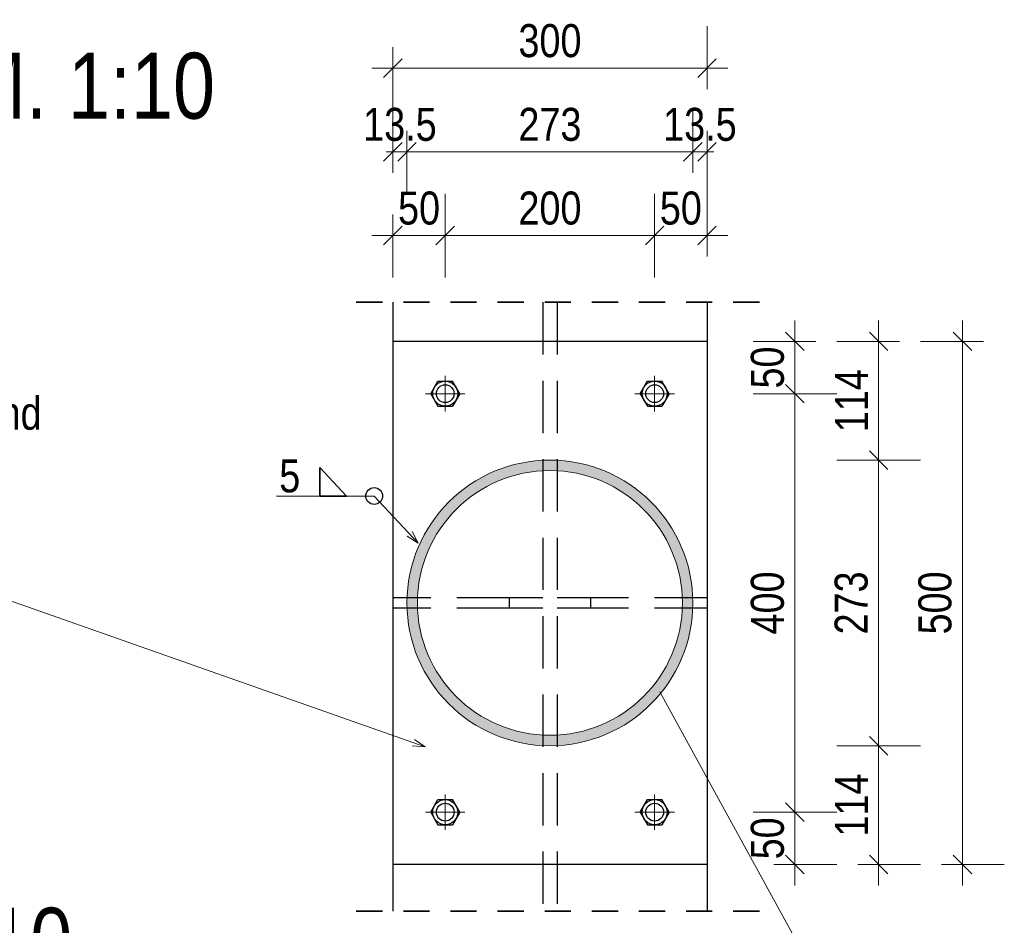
# Model space of a CAD drawing. Header units: millimetres. Extents: x -39 to 84, y 0 to 66.
# Tile 81 of 92: x 51.69 to 56.39, y 60.64 to 64.97. Entities that reach past the tile are written whole.
import ezdxf

# ---------------------------------------------------------------- set-up
doc = ezdxf.new("R2010")
doc.units = ezdxf.units.MM
for name, pattern in [('DASHDOT', [1, 0.5, -0.25, 0, -0.25]), ('HIDDEN', [0.375, 0.25, -0.125]), ('HIDDENX2', [0.75, 0.5, -0.25])]:
    doc.linetypes.add(name, pattern=pattern)
for name, color, linetype, lineweight in [('01_Neubau Raumschraffuren', 7, 'Continuous', 20), ('Achsen', 7, 'Continuous', 20), ('Geschnittene Kanten', 7, 'Continuous', 20), ('Schraffuren', 7, 'Continuous', 20)]:
    doc.layers.add(name, color=color, linetype=linetype, lineweight=lineweight)
doc.styles.add('Arial Narrow', font='ARIALN.TTF')
doc.dimstyles.new('Arch_Strakon_dimstyle', dxfattribs={"dimtxt": 15.75, "dimasz": 1, "dimexe": 1.25, "dimexo": 0.0625, "dimgap": 1, "dimtad": 0, "dimdec": 5, "dimzin": 12, "dimdsep": 46, "dimtxsty": 'Arial Narrow', "dimblk": 'Arrowhead_Tick', "dimsah": 1, "dimcen": 0, "dimse1": 1, "dimse2": 1, "dimclrd": 6, "dimclrt": 2, "dimazin": 0, "dimtfac": 1, "dimtdec": 4, "dimtmove": 0, "dimatfit": 3, "dimldrblk": 'NONE', "dimfxl": 1, "dimtvp": 1, "dimtolj": 1, "dimtzin": 0, "dimlwd": 13, "dimarcsym": 2})

# ---------------------------------------------------------------- blocks, each defined once
blk = doc.blocks.new('Arrowhead_Tick')
at = {"color": 0, "linetype": 'Continuous', "lineweight": -2}
for p, q in [((0, 20), (0, -10)), ((-1, 0), (0, 0)), ((10, 0), (0, 0))]:
    blk.add_line(p, q, dxfattribs=at)
at = {"color": 2, "linetype": 'Continuous', "lineweight": 35}
blk.add_line((4.42, 4.42), (-4.42, -4.42), dxfattribs=at)
blk = doc.blocks.new('*D264')
at = {"layer": 'Defpoints', "color": 0}
for p in [(54.7215, 61.1826), (55.3911, 61.1826), (54.9715, 60.9326)]:
    blk.add_point(p, dxfattribs=at)
at = {"layer": 'Schraffuren', "color": 6, "linetype": 'Continuous', "lineweight": 13}
blk.add_line((55.3911, 60.9426), (55.3911, 61.1726), dxfattribs=at)
at = {"layer": 'Schraffuren', "color": 6, "lineweight": 13, "xscale": 0.01, "yscale": 0.01, "zscale": 0.01}
for p, rotation in [((55.3911, 61.1826), 90), ((55.3911, 60.9326), 270)]:
    blk.add_blockref('Arrowhead_Tick', p, dxfattribs=dict(at, rotation=rotation))
at = {"layer": 'Schraffuren', "color": 2, "lineweight": 0, "insert": (55.2607, 61.0576), "char_height": 0.1575, "attachment_point": 5, "rotation": 90, "style": 'Arial Narrow'}
blk.add_mtext('\\A1;50', dxfattribs=at)
blk = doc.blocks.new('_None')
blk = doc.blocks.new('*D265')
at = {"layer": 'Defpoints', "color": 0}
for p in [(54.7215, 63.1826), (55.3911, 63.1826), (54.7215, 61.1826)]:
    blk.add_point(p, dxfattribs=at)
at = {"layer": 'Schraffuren', "color": 6, "linetype": 'Continuous', "lineweight": 13}
blk.add_line((55.3911, 61.1926), (55.3911, 63.1726), dxfattribs=at)
at = {"layer": 'Schraffuren', "color": 6, "lineweight": 13, "xscale": 0.01, "yscale": 0.01, "zscale": 0.01}
for p, rotation in [((55.3911, 63.1826), 90), ((55.3911, 61.1826), 270)]:
    blk.add_blockref('Arrowhead_Tick', p, dxfattribs=dict(at, rotation=rotation))
at = {"layer": 'Schraffuren', "color": 2, "lineweight": 0, "insert": (55.2607, 62.1826), "char_height": 0.1575, "attachment_point": 5, "rotation": 90, "style": 'Arial Narrow'}
blk.add_mtext('\\A1;400', dxfattribs=at)
blk = doc.blocks.new('*D266')
at = {"layer": 'Defpoints', "color": 0}
for p in [(54.9715, 63.4326), (55.3911, 63.4326), (54.7215, 63.1826)]:
    blk.add_point(p, dxfattribs=at)
at = {"layer": 'Schraffuren', "color": 6, "linetype": 'Continuous', "lineweight": 13}
blk.add_line((55.3911, 63.1926), (55.3911, 63.4226), dxfattribs=at)
at = {"layer": 'Schraffuren', "color": 6, "lineweight": 13, "xscale": 0.01, "yscale": 0.01, "zscale": 0.01}
for p, rotation in [((55.3911, 63.4326), 90), ((55.3911, 63.1826), 270)]:
    blk.add_blockref('Arrowhead_Tick', p, dxfattribs=dict(at, rotation=rotation))
at = {"layer": 'Schraffuren', "color": 2, "lineweight": 0, "insert": (55.2607, 63.3076), "char_height": 0.1575, "attachment_point": 5, "rotation": 90, "style": 'Arial Narrow'}
blk.add_mtext('\\A1;50', dxfattribs=at)
blk = doc.blocks.new('*D267')
at = {"layer": 'Defpoints', "color": 0}
for p in [(54.2213, 61.5001), (55.7911, 61.5001), (54.9715, 60.9326)]:
    blk.add_point(p, dxfattribs=at)
at = {"layer": 'Schraffuren', "color": 6, "linetype": 'Continuous', "lineweight": 13}
blk.add_line((55.7911, 60.9426), (55.7911, 61.4901), dxfattribs=at)
at = {"layer": 'Schraffuren', "color": 6, "lineweight": 13, "xscale": 0.01, "yscale": 0.01, "zscale": 0.01}
for p, rotation in [((55.7911, 61.5001), 90), ((55.7911, 60.9326), 270)]:
    blk.add_blockref('Arrowhead_Tick', p, dxfattribs=dict(at, rotation=rotation))
at = {"layer": 'Schraffuren', "color": 2, "lineweight": 0, "insert": (55.662, 61.2164), "char_height": 0.1575, "attachment_point": 5, "rotation": 90, "style": 'Arial Narrow'}
blk.add_mtext('\\A1;114', dxfattribs=at)
blk = doc.blocks.new('*D268')
at = {"layer": 'Defpoints', "color": 0}
for p in [(54.2213, 62.8651), (55.7911, 62.8651), (54.2213, 61.5001)]:
    blk.add_point(p, dxfattribs=at)
at = {"layer": 'Schraffuren', "color": 6, "linetype": 'Continuous', "lineweight": 13}
blk.add_line((55.7911, 61.5101), (55.7911, 62.8551), dxfattribs=at)
at = {"layer": 'Schraffuren', "color": 6, "lineweight": 13, "xscale": 0.01, "yscale": 0.01, "zscale": 0.01}
for p, rotation in [((55.7911, 62.8651), 90), ((55.7911, 61.5001), 270)]:
    blk.add_blockref('Arrowhead_Tick', p, dxfattribs=dict(at, rotation=rotation))
at = {"layer": 'Schraffuren', "color": 2, "lineweight": 0, "insert": (55.6607, 62.1826), "char_height": 0.1575, "attachment_point": 5, "rotation": 90, "style": 'Arial Narrow'}
blk.add_mtext('\\A1;273', dxfattribs=at)
blk = doc.blocks.new('*D269')
at = {"layer": 'Defpoints', "color": 0}
for p in [(54.9715, 63.4326), (55.7911, 63.4326), (54.2213, 62.8651)]:
    blk.add_point(p, dxfattribs=at)
at = {"layer": 'Schraffuren', "color": 6, "linetype": 'Continuous', "lineweight": 13}
blk.add_line((55.7911, 62.8751), (55.7911, 63.4226), dxfattribs=at)
at = {"layer": 'Schraffuren', "color": 6, "lineweight": 13, "xscale": 0.01, "yscale": 0.01, "zscale": 0.01}
for p, rotation in [((55.7911, 63.4326), 90), ((55.7911, 62.8651), 270)]:
    blk.add_blockref('Arrowhead_Tick', p, dxfattribs=dict(at, rotation=rotation))
at = {"layer": 'Schraffuren', "color": 2, "lineweight": 0, "insert": (55.662, 63.1489), "char_height": 0.1575, "attachment_point": 5, "rotation": 90, "style": 'Arial Narrow'}
blk.add_mtext('\\A1;114', dxfattribs=at)
blk = doc.blocks.new('*D270')
at = {"layer": 'Defpoints', "color": 0}
for p in [(54.9715, 63.4326), (56.1911, 63.4326), (54.9715, 60.9326)]:
    blk.add_point(p, dxfattribs=at)
at = {"layer": 'Schraffuren', "color": 6, "linetype": 'Continuous', "lineweight": 13}
blk.add_line((56.1911, 60.9426), (56.1911, 63.4226), dxfattribs=at)
at = {"layer": 'Schraffuren', "color": 6, "lineweight": 13, "xscale": 0.01, "yscale": 0.01, "zscale": 0.01}
for p, rotation in [((56.1911, 63.4326), 90), ((56.1911, 60.9326), 270)]:
    blk.add_blockref('Arrowhead_Tick', p, dxfattribs=dict(at, rotation=rotation))
at = {"layer": 'Schraffuren', "color": 2, "lineweight": 0, "insert": (56.0607, 62.1826), "char_height": 0.1575, "attachment_point": 5, "rotation": 90, "style": 'Arial Narrow'}
blk.add_mtext('\\A1;500', dxfattribs=at)
blk = doc.blocks.new('*D271')
at = {"layer": 'Defpoints', "color": 0}
for p in [(53.7215, 63.9382), (53.4715, 63.4326), (53.7215, 63.1826)]:
    blk.add_point(p, dxfattribs=at)
at = {"layer": 'Schraffuren', "color": 6, "linetype": 'Continuous', "lineweight": 13}
blk.add_line((53.4815, 63.9382), (53.7115, 63.9382), dxfattribs=at)
at = {"layer": 'Schraffuren', "color": 6, "lineweight": 13, "xscale": 0.01, "yscale": 0.01, "zscale": 0.01}
for p, rotation in [((53.7215, 63.9382), 1.628443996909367e-12), ((53.4715, 63.9382), 180.0000000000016)]:
    blk.add_blockref('Arrowhead_Tick', p, dxfattribs=dict(at, rotation=rotation))
at = {"layer": 'Schraffuren', "color": 2, "lineweight": 0, "insert": (53.5965, 64.0686), "char_height": 0.1575, "attachment_point": 5, "style": 'Arial Narrow'}
blk.add_mtext('\\A1;50', dxfattribs=at)
blk = doc.blocks.new('*D272')
at = {"layer": 'Defpoints', "color": 0}
for p in [(54.7215, 63.9382), (53.7215, 63.1826), (54.7215, 63.1826)]:
    blk.add_point(p, dxfattribs=at)
at = {"layer": 'Schraffuren', "color": 6, "linetype": 'Continuous', "lineweight": 13}
blk.add_line((53.7315, 63.9382), (54.7115, 63.9382), dxfattribs=at)
at = {"layer": 'Schraffuren', "color": 6, "lineweight": 13, "xscale": 0.01, "yscale": 0.01, "zscale": 0.01}
for p, rotation in [((54.7215, 63.9382), 359.9999999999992), ((53.7215, 63.9382), 179.9999999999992)]:
    blk.add_blockref('Arrowhead_Tick', p, dxfattribs=dict(at, rotation=rotation))
at = {"layer": 'Schraffuren', "color": 2, "lineweight": 0, "insert": (54.2215, 64.0686), "char_height": 0.1575, "attachment_point": 5, "style": 'Arial Narrow'}
blk.add_mtext('\\A1;200', dxfattribs=at)
blk = doc.blocks.new('*D273')
at = {"layer": 'Defpoints', "color": 0}
for p in [(54.9715, 63.9382), (54.9715, 63.4326), (54.7215, 63.1826)]:
    blk.add_point(p, dxfattribs=at)
at = {"layer": 'Schraffuren', "color": 6, "linetype": 'Continuous', "lineweight": 13}
blk.add_line((54.7315, 63.9382), (54.9615, 63.9382), dxfattribs=at)
at = {"layer": 'Schraffuren', "color": 6, "lineweight": 13, "xscale": 0.01, "yscale": 0.01, "zscale": 0.01}
for p, rotation in [((54.9715, 63.9382), 1.628443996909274e-12), ((54.7215, 63.9382), 180.0000000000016)]:
    blk.add_blockref('Arrowhead_Tick', p, dxfattribs=dict(at, rotation=rotation))
at = {"layer": 'Schraffuren', "color": 2, "lineweight": 0, "insert": (54.8465, 64.0686), "char_height": 0.1575, "attachment_point": 5, "style": 'Arial Narrow'}
blk.add_mtext('\\A1;50', dxfattribs=at)
blk = doc.blocks.new('*D274')
at = {"layer": 'Defpoints', "color": 0}
for p in [(53.5388, 64.3382), (53.4715, 63.4326), (53.5388, 62.1826)]:
    blk.add_point(p, dxfattribs=at)
at = {"layer": 'Schraffuren', "color": 6, "linetype": 'Continuous', "lineweight": 13}
for p, q in [((53.4615, 64.3382), (53.4515, 64.3382)), ((53.4715, 64.3382), (53.5388, 64.3382)), ((53.5488, 64.3382), (53.5588, 64.3382))]:
    blk.add_line(p, q, dxfattribs=at)
at = {"layer": 'Schraffuren', "color": 6, "lineweight": 13, "xscale": 0.01, "yscale": 0.01, "zscale": 0.01}
blk.add_blockref('Arrowhead_Tick', (53.4715, 64.3382), dxfattribs=at)
at = {"layer": 'Schraffuren', "color": 6, "lineweight": 13, "xscale": 0.01, "yscale": 0.01, "zscale": 0.01, "rotation": 180}
blk.add_blockref('Arrowhead_Tick', (53.5388, 64.3382), dxfattribs=at)
at = {"layer": 'Schraffuren', "color": 2, "lineweight": 0, "insert": (53.5051, 64.4686), "char_height": 0.1575, "attachment_point": 5, "style": 'Arial Narrow'}
blk.add_mtext('\\A1;13.5', dxfattribs=at)
blk = doc.blocks.new('*D275')
at = {"layer": 'Defpoints', "color": 0}
for p in [(54.9038, 64.3382), (53.5388, 62.1826), (54.9038, 62.1826)]:
    blk.add_point(p, dxfattribs=at)
at = {"layer": 'Schraffuren', "color": 6, "linetype": 'Continuous', "lineweight": 13}
blk.add_line((53.5488, 64.3382), (54.8938, 64.3382), dxfattribs=at)
at = {"layer": 'Schraffuren', "color": 6, "lineweight": 13, "xscale": 0.01, "yscale": 0.01, "zscale": 0.01}
for p, rotation in [((54.9038, 64.3382), 359.9999999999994), ((53.5388, 64.3382), 179.9999999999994)]:
    blk.add_blockref('Arrowhead_Tick', p, dxfattribs=dict(at, rotation=rotation))
at = {"layer": 'Schraffuren', "color": 2, "lineweight": 0, "insert": (54.2213, 64.4686), "char_height": 0.1575, "attachment_point": 5, "style": 'Arial Narrow'}
blk.add_mtext('\\A1;273', dxfattribs=at)
blk = doc.blocks.new('*D276')
at = {"layer": 'Defpoints', "color": 0}
for p in [(54.9715, 64.3382), (54.9715, 63.4326), (54.9038, 62.1826)]:
    blk.add_point(p, dxfattribs=at)
at = {"layer": 'Schraffuren', "color": 6, "linetype": 'Continuous', "lineweight": 13}
for p, q in [((54.8938, 64.3382), (54.8838, 64.3382)), ((54.9038, 64.3382), (54.9715, 64.3382)), ((54.9815, 64.3382), (54.9915, 64.3382))]:
    blk.add_line(p, q, dxfattribs=at)
at = {"layer": 'Schraffuren', "color": 6, "lineweight": 13, "xscale": 0.01, "yscale": 0.01, "zscale": 0.01}
for p, rotation in [((54.9038, 64.3382), 1.202060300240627e-11), ((54.9715, 64.3382), 180.000000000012)]:
    blk.add_blockref('Arrowhead_Tick', p, dxfattribs=dict(at, rotation=rotation))
at = {"layer": 'Schraffuren', "color": 2, "lineweight": 0, "insert": (54.9376, 64.4686), "char_height": 0.1575, "attachment_point": 5, "style": 'Arial Narrow'}
blk.add_mtext('\\A1;13.5', dxfattribs=at)
blk = doc.blocks.new('*D277')
at = {"layer": 'Defpoints', "color": 0}
for p in [(54.9715, 64.7382), (53.4715, 63.4326), (54.9715, 63.4326)]:
    blk.add_point(p, dxfattribs=at)
at = {"layer": 'Schraffuren', "color": 6, "linetype": 'Continuous', "lineweight": 13}
blk.add_line((53.4815, 64.7382), (54.9615, 64.7382), dxfattribs=at)
at = {"layer": 'Schraffuren', "color": 6, "lineweight": 13, "xscale": 0.01, "yscale": 0.01, "zscale": 0.01}
blk.add_blockref('Arrowhead_Tick', (54.9715, 64.7382), dxfattribs=at)
at = {"layer": 'Schraffuren', "color": 6, "lineweight": 13, "xscale": 0.01, "yscale": 0.01, "zscale": 0.01, "rotation": 180}
blk.add_blockref('Arrowhead_Tick', (53.4715, 64.7382), dxfattribs=at)
at = {"layer": 'Schraffuren', "color": 2, "lineweight": 0, "insert": (54.2215, 64.8686), "char_height": 0.1575, "attachment_point": 5, "style": 'Arial Narrow'}
blk.add_mtext('\\A1;300', dxfattribs=at)

msp = doc.modelspace()

# ---------------------------------------------------------------- hatches: boundary and pattern name
at = {"layer": 'Schraffuren', "lineweight": 13, "true_color": 0x4682b4}
h = msp.add_hatch(color=145, dxfattribs=at)
h.paths.add_polyline_path([(54.9037593, 62.1826458), (54.90356, 62.1991376), (54.9029623, 62.2156197), (54.9019664, 62.2320826), (54.9005731, 62.2485166), (54.8987831, 62.2649121), (54.8965974, 62.2812596), (54.8940173, 62.2975495), (54.8910444, 62.3137723), (54.8876803, 62.3299185), (54.8839271, 62.3459788), (54.8797868, 62.3619436), (54.875262, 62.3778037), (54.8703553, 62.3935499), (54.8650696, 62.4091729), (54.8594078, 62.4246637), (54.8533735, 62.4400131), (54.8469699, 62.4552121), (54.840201, 62.4702521), (54.8330706, 62.4851241), (54.825583, 62.4998194), (54.8177424, 62.5143295), (54.8095536, 62.5286459), (54.8010211, 62.5427603), (54.7921501, 62.5566644), (54.7829457, 62.57035), (54.7734134, 62.5838093), (54.7635585, 62.5970342), (54.753387, 62.6100172), (54.7429047, 62.6227506), (54.7321178, 62.635227), (54.7210326, 62.6474391), (54.7096556, 62.6593798), (54.6979933, 62.6710421), (54.6860526, 62.6824192), (54.6738405, 62.6935044), (54.6613641, 62.7042913), (54.6486307, 62.7147736), (54.6356477, 62.7249451), (54.6224227, 62.7347999), (54.6089635, 62.7443323), (54.5952778, 62.7535367), (54.5813737, 62.7624077), (54.5672594, 62.7709401), (54.5529429, 62.779129), (54.5384328, 62.7869696), (54.5237375, 62.7944572), (54.5088655, 62.8015876), (54.4938256, 62.8083565), (54.4786265, 62.81476), (54.4632771, 62.8207944), (54.4477864, 62.8264561), (54.4321634, 62.8317419), (54.4164172, 62.8366486), (54.400557, 62.8411734), (54.3845922, 62.8453136), (54.368532, 62.8490669), (54.3523857, 62.8524309), (54.3361629, 62.8554039), (54.319873, 62.8579839), (54.3035255, 62.8601696), (54.28713, 62.8619597), (54.270696, 62.863353), (54.2542331, 62.8643488), (54.237751, 62.8649465), (54.2212593, 62.8651458), (54.2047675, 62.8649465), (54.1882854, 62.8643488), (54.1718225, 62.863353), (54.1553885, 62.8619597), (54.138993, 62.8601696), (54.1226455, 62.8579839), (54.1063556, 62.8554039), (54.0901328, 62.8524309), (54.0739865, 62.8490669), (54.0579263, 62.8453136), (54.0419615, 62.8411734), (54.0261013, 62.8366486), (54.0103552, 62.8317419), (53.9947322, 62.8264561), (53.9792414, 62.8207944), (53.963892, 62.81476), (53.9486929, 62.8083565), (53.933653, 62.8015876), (53.918781, 62.7944572), (53.9040857, 62.7869696), (53.8895756, 62.779129), (53.8752592, 62.7709401), (53.8611448, 62.7624077), (53.8472407, 62.7535367), (53.8335551, 62.7443323), (53.8200958, 62.7347999), (53.8068708, 62.7249451), (53.7938879, 62.7147736), (53.7811545, 62.7042913), (53.768678, 62.6935044), (53.7564659, 62.6824192), (53.7445253, 62.6710421), (53.732863, 62.6593798), (53.7214859, 62.6474391), (53.7104007, 62.635227), (53.6996138, 62.6227506), (53.6891315, 62.6100172), (53.67896, 62.5970342), (53.6691052, 62.5838093), (53.6595728, 62.57035), (53.6503684, 62.5566644), (53.6414974, 62.5427603), (53.632965, 62.5286459), (53.6247761, 62.5143295), (53.6169355, 62.4998194), (53.6094479, 62.4851241), (53.6023175, 62.4702521), (53.5955486, 62.4552121), (53.5891451, 62.4400131), (53.5831107, 62.4246637), (53.5774489, 62.4091729), (53.5721632, 62.3935499), (53.5672565, 62.3778037), (53.5627317, 62.3619436), (53.5585915, 62.3459788), (53.5548382, 62.3299185), (53.5514741, 62.3137723), (53.5485012, 62.2975495), (53.5459211, 62.2812596), (53.5437355, 62.2649121), (53.5419454, 62.2485166), (53.5405521, 62.2320826), (53.5395563, 62.2156197), (53.5389585, 62.1991376), (53.5387593, 62.1826458), (53.5389585, 62.1661541), (53.5395563, 62.1496719), (53.5405521, 62.1332091), (53.5419454, 62.1167751), (53.5437355, 62.1003795), (53.5459211, 62.084032), (53.5485012, 62.0677421), (53.5514741, 62.0515193), (53.5548382, 62.0353731), (53.5585915, 62.0193129), (53.5627317, 62.003348), (53.5672565, 61.9874879), (53.5721632, 61.9717417), (53.5774489, 61.9561187), (53.5831107, 61.940628), (53.5891451, 61.9252786), (53.5955486, 61.9100795), (53.6023175, 61.8950396), (53.6094479, 61.8801676), (53.6169355, 61.8654723), (53.6247761, 61.8509621), (53.632965, 61.8366457), (53.6414974, 61.8225314), (53.6503684, 61.8086273), (53.6595728, 61.7949416), (53.6691052, 61.7814824), (53.67896, 61.7682574), (53.6891315, 61.7552744), (53.6996138, 61.742541), (53.7104007, 61.7300646), (53.7214859, 61.7178525), (53.732863, 61.7059118), (53.7445253, 61.6942495), (53.7564659, 61.6828725), (53.768678, 61.6717872), (53.7811545, 61.6610003), (53.7938879, 61.6505181), (53.8068708, 61.6403466), (53.8200958, 61.6304917), (53.8335551, 61.6209593), (53.8472407, 61.611755), (53.8611448, 61.602884), (53.8752592, 61.5943515), (53.8895756, 61.5861626), (53.9040857, 61.5783221), (53.918781, 61.5708344), (53.933653, 61.5637041), (53.9486929, 61.5569351), (53.963892, 61.5505316), (53.9792414, 61.5444972), (53.9947322, 61.5388355), (54.0103552, 61.5335497), (54.0261013, 61.528643), (54.0419615, 61.5241183), (54.0579263, 61.519978), (54.0739865, 61.5162248), (54.0901328, 61.5128607), (54.1063556, 61.5098878), (54.1226455, 61.5073077), (54.138993, 61.505122), (54.1553885, 61.503332), (54.1718225, 61.5019386), (54.1882854, 61.5009428), (54.2047675, 61.5003451), (54.2212593, 61.5001458), (54.237751, 61.5003451), (54.2542331, 61.5009428), (54.270696, 61.5019386), (54.28713, 61.503332), (54.3035255, 61.505122), (54.319873, 61.5073077), (54.3361629, 61.5098878), (54.3523857, 61.5128607), (54.368532, 61.5162248), (54.3845922, 61.519978), (54.400557, 61.5241183), (54.4164172, 61.528643), (54.4321634, 61.5335497), (54.4477864, 61.5388355), (54.4632771, 61.5444972), (54.4786265, 61.5505316), (54.4938256, 61.5569351), (54.5088655, 61.5637041), (54.5237375, 61.5708344), (54.5384328, 61.5783221), (54.5529429, 61.5861626), (54.5672594, 61.5943515), (54.5813737, 61.602884), (54.5952778, 61.611755), (54.6089635, 61.6209593), (54.6224227, 61.6304917), (54.6356477, 61.6403466), (54.6486307, 61.6505181), (54.6613641, 61.6610003), (54.6738405, 61.6717872), (54.6860526, 61.6828725), (54.6979933, 61.6942495), (54.7096556, 61.7059118), (54.7210326, 61.7178525), (54.7321178, 61.7300646), (54.7429047, 61.742541), (54.753387, 61.7552744), (54.7635585, 61.7682574), (54.7734134, 61.7814824), (54.7829457, 61.7949416), (54.7921501, 61.8086273), (54.8010211, 61.8225314), (54.8095536, 61.8366457), (54.8177424, 61.8509621), (54.825583, 61.8654723), (54.8330706, 61.8801676), (54.840201, 61.8950396), (54.8469699, 61.9100795), (54.8533735, 61.9252786), (54.8594078, 61.940628), (54.8650696, 61.9561187), (54.8703553, 61.9717417), (54.875262, 61.9874879), (54.8797868, 62.003348), (54.8839271, 62.0193129), (54.8876803, 62.0353731), (54.8910444, 62.0515193), (54.8940173, 62.0677421), (54.8965974, 62.084032), (54.8987831, 62.1003795), (54.9005731, 62.1167751), (54.9019664, 62.1332091), (54.9029623, 62.1496719), (54.90356, 62.1661541)])
h.paths.add_polyline_path([(54.8537593, 62.1826458), (54.8535595, 62.1985406), (54.8529604, 62.2144254), (54.8519623, 62.23029), (54.8505658, 62.2461246), (54.8487718, 62.2619191), (54.8465815, 62.2776635), (54.8439962, 62.2933479), (54.8410176, 62.3089624), (54.8376475, 62.3244971), (54.8338881, 62.3399422), (54.8297418, 62.3552879), (54.8252111, 62.3705246), (54.8202989, 62.3856427), (54.8150084, 62.4006325), (54.8093429, 62.4154846), (54.8033059, 62.4301897), (54.7969013, 62.4447384), (54.7901331, 62.4591215), (54.7830056, 62.4733301), (54.7755232, 62.487355), (54.7676908, 62.5011875), (54.7595133, 62.5148188), (54.7509957, 62.5282402), (54.7421436, 62.5414434), (54.7329625, 62.55442), (54.7234582, 62.5671617), (54.7136367, 62.5796606), (54.7035041, 62.5919087), (54.693067, 62.6038983), (54.6823319, 62.6156219), (54.6713056, 62.6270719), (54.659995, 62.6382413), (54.6484073, 62.6491229), (54.6365498, 62.6597098), (54.6244299, 62.6699954), (54.6120555, 62.6799733), (54.5994342, 62.6896369), (54.586574, 62.6989804), (54.5734831, 62.7079977), (54.5601697, 62.7166832), (54.5466423, 62.7250314), (54.5329093, 62.733037), (54.5189795, 62.740695), (54.5048616, 62.7480005), (54.4905647, 62.7549489), (54.4760976, 62.7615359), (54.4614695, 62.7677572), (54.4466898, 62.7736089), (54.4317676, 62.7790873), (54.4167125, 62.7841891), (54.4015339, 62.7889109), (54.3862415, 62.7932497), (54.3708449, 62.7972029), (54.3553538, 62.8007679), (54.3397779, 62.8039425), (54.3241273, 62.8067247), (54.3084116, 62.8091127), (54.2926409, 62.811105), (54.2768251, 62.8127003), (54.2609743, 62.8138977), (54.2450983, 62.8146964), (54.2292073, 62.8150959), (54.2133112, 62.8150959), (54.1974202, 62.8146964), (54.1815443, 62.8138977), (54.1656934, 62.8127003), (54.1498776, 62.811105), (54.1341069, 62.8091127), (54.1183913, 62.8067247), (54.1027406, 62.8039425), (54.0871648, 62.8007679), (54.0716736, 62.7972029), (54.056277, 62.7932497), (54.0409846, 62.7889109), (54.025806, 62.7841891), (54.0107509, 62.7790873), (53.9958287, 62.7736089), (53.981049, 62.7677572), (53.9664209, 62.7615359), (53.9519539, 62.7549489), (53.9376569, 62.7480005), (53.923539, 62.740695), (53.9096092, 62.733037), (53.8958763, 62.7250314), (53.8823488, 62.7166832), (53.8690354, 62.7079977), (53.8559445, 62.6989804), (53.8430844, 62.6896369), (53.8304631, 62.6799733), (53.8180886, 62.6699954), (53.8059688, 62.6597098), (53.7941113, 62.6491229), (53.7825235, 62.6382413), (53.7712129, 62.6270719), (53.7601866, 62.6156219), (53.7494515, 62.6038983), (53.7390144, 62.5919087), (53.7288819, 62.5796606), (53.7190603, 62.5671617), (53.709556, 62.55442), (53.7003749, 62.5414434), (53.6915228, 62.5282402), (53.6830053, 62.5148188), (53.6748277, 62.5011875), (53.6669953, 62.487355), (53.659513, 62.4733301), (53.6523854, 62.4591215), (53.6456172, 62.4447384), (53.6392126, 62.4301897), (53.6331756, 62.4154846), (53.6275101, 62.4006325), (53.6222196, 62.3856427), (53.6173074, 62.3705246), (53.6127768, 62.3552879), (53.6086304, 62.3399422), (53.604871, 62.3244971), (53.6015009, 62.3089624), (53.5985223, 62.2933479), (53.595937, 62.2776635), (53.5937467, 62.2619191), (53.5919527, 62.2461246), (53.5905563, 62.23029), (53.5895581, 62.2144254), (53.588959, 62.1985406), (53.5887593, 62.1826458), (53.588959, 62.166751), (53.5895581, 62.1508663), (53.5905563, 62.1350016), (53.5919527, 62.119167), (53.5937467, 62.1033726), (53.595937, 62.0876281), (53.5985223, 62.0719437), (53.6015009, 62.0563293), (53.604871, 62.0407946), (53.6086304, 62.0253495), (53.6127768, 62.0100037), (53.6173074, 61.994767), (53.6222196, 61.979649), (53.6275101, 61.9646592), (53.6331756, 61.949807), (53.6392126, 61.935102), (53.6456172, 61.9205533), (53.6523854, 61.9061701), (53.659513, 61.8919616), (53.6669953, 61.8779366), (53.6748277, 61.8641041), (53.6830053, 61.8504729), (53.6915228, 61.8370514), (53.7003749, 61.8238482), (53.709556, 61.8108716), (53.7190603, 61.7981299), (53.7288819, 61.785631), (53.7390144, 61.7733829), (53.7494515, 61.7613933), (53.7601866, 61.7496698), (53.7712129, 61.7382197), (53.7825235, 61.7270504), (53.7941113, 61.7161688), (53.8059688, 61.7055818), (53.8180886, 61.6952962), (53.8304631, 61.6853184), (53.8430844, 61.6756547), (53.8559445, 61.6663112), (53.8690354, 61.6572939), (53.8823488, 61.6486084), (53.8958763, 61.6402602), (53.9096092, 61.6322546), (53.923539, 61.6245966), (53.9376569, 61.6172911), (53.9519539, 61.6103427), (53.9664209, 61.6037558), (53.981049, 61.5975345), (53.9958287, 61.5916828), (54.0107509, 61.5862043), (54.025806, 61.5811026), (54.0409846, 61.5763808), (54.056277, 61.5720419), (54.0716736, 61.5680888), (54.0871648, 61.5645237), (54.1027406, 61.5613491), (54.1183913, 61.558567), (54.1341069, 61.556179), (54.1498776, 61.5541867), (54.1656934, 61.5525913), (54.1815443, 61.5513939), (54.1974202, 61.5505952), (54.2133112, 61.5501958), (54.2292073, 61.5501958), (54.2450983, 61.5505952), (54.2609743, 61.5513939), (54.2768251, 61.5525913), (54.2926409, 61.5541867), (54.3084116, 61.556179), (54.3241273, 61.558567), (54.3397779, 61.5613491), (54.3553538, 61.5645237), (54.3708449, 61.5680888), (54.3862415, 61.5720419), (54.4015339, 61.5763808), (54.4167125, 61.5811026), (54.4317676, 61.5862043), (54.4466898, 61.5916828), (54.4614695, 61.5975345), (54.4760976, 61.6037558), (54.4905647, 61.6103427), (54.5048616, 61.6172911), (54.5189795, 61.6245966), (54.5329093, 61.6322546), (54.5466423, 61.6402602), (54.5601697, 61.6486084), (54.5734831, 61.6572939), (54.586574, 61.6663112), (54.5994342, 61.6756547), (54.6120555, 61.6853184), (54.6244299, 61.6952962), (54.6365498, 61.7055818), (54.6484073, 61.7161688), (54.659995, 61.7270504), (54.6713056, 61.7382197), (54.6823319, 61.7496698), (54.693067, 61.7613933), (54.7035041, 61.7733829), (54.7136367, 61.785631), (54.7234582, 61.7981299), (54.7329625, 61.8108716), (54.7421436, 61.8238482), (54.7509957, 61.8370514), (54.7595133, 61.8504729), (54.7676908, 61.8641041), (54.7755232, 61.8779366), (54.7830056, 61.8919616), (54.7901331, 61.9061701), (54.7969013, 61.9205533), (54.8033059, 61.935102), (54.8093429, 61.949807), (54.8150084, 61.9646592), (54.8202989, 61.979649), (54.8252111, 61.994767), (54.8297418, 62.0100037), (54.8338881, 62.0253495), (54.8376475, 62.0407946), (54.8410176, 62.0563293), (54.8439962, 62.0719437), (54.8465815, 62.0876281), (54.8487718, 62.1033726), (54.8505658, 62.119167), (54.8519623, 62.1350016), (54.8529604, 62.1508663), (54.8535595, 62.166751)])

# ---------------------------------------------------------------- linework, layer by layer
at = {"color": 2, "linetype": 'HIDDEN', "lineweight": 35, "ltscale": 0.5}
for p, q in [((55.2214948, 63.6194516), (53.2214948, 63.6194516)), ((55.2214948, 60.7091951), (53.2214948, 60.7091951))]:
    msp.add_line(p, q, dxfattribs=at)
at = {"color": 3, "linetype": 'Continuous', "lineweight": 25}
for p, q in [((53.6522128, 63.1826458), (53.6868538, 63.2426458)), ((53.6868538, 63.2426458), (53.7561358, 63.2426458)), ((53.7907768, 63.1826458), (53.7561358, 63.2426458)), ((54.6522128, 63.1826458), (54.6868538, 63.2426458)), ((54.6868538, 63.2426458), (54.7561358, 63.2426458)), ((54.7907768, 63.1826458), (54.7561358, 63.2426458)), ((53.6522128, 63.1826458), (53.6868538, 63.1226458)), ((53.7907768, 63.1826458), (53.7561358, 63.1226458)), ((54.6522128, 63.1826458), (54.6868538, 63.1226458)), ((54.7907768, 63.1826458), (54.7561358, 63.1226458)), ((53.6868538, 63.1226458), (53.7561358, 63.1226458)), ((54.6868538, 63.1226458), (54.7561358, 63.1226458)), ((53.6522128, 61.1826458), (53.6868538, 61.2426458)), ((53.6868538, 61.2426458), (53.7561358, 61.2426458)), ((53.7907768, 61.1826458), (53.7561358, 61.2426458)), ((54.6522128, 61.1826458), (54.6868538, 61.2426458)), ((54.6868538, 61.2426458), (54.7561358, 61.2426458)), ((54.7907768, 61.1826458), (54.7561358, 61.2426458)), ((53.6522128, 61.1826458), (53.6868538, 61.1226458)), ((53.7907768, 61.1826458), (53.7561358, 61.1226458)), ((54.6522128, 61.1826458), (54.6868538, 61.1226458)), ((54.7907768, 61.1826458), (54.7561358, 61.1226458)), ((53.6868538, 61.1226458), (53.7561358, 61.1226458)), ((54.6868538, 61.1226458), (54.7561358, 61.1226458))]:
    msp.add_line(p, q, dxfattribs=at)
at = {"color": 5, "linetype": 'DASHDOT', "lineweight": 18, "ltscale": 0.5}
for p, q in [((53.7214948, 63.2676458), (53.7214948, 63.0976458)), ((54.7214948, 63.2676458), (54.7214948, 63.0976458)), ((53.8157768, 63.1826458), (53.6272128, 63.1826458)), ((54.8157768, 63.1826458), (54.6272128, 63.1826458)), ((53.7214948, 61.2676458), (53.7214948, 61.0976458)), ((54.7214948, 61.2676458), (54.7214948, 61.0976458)), ((53.8157768, 61.1826458), (53.6272128, 61.1826458)), ((54.8157768, 61.1826458), (54.6272128, 61.1826458))]:
    msp.add_line(p, q, dxfattribs=at)
at = {"color": 2, "linetype": 'Continuous', "lineweight": 35}
for p, q in [((53.1228155, 62.8303409), (53.1228155, 62.6934873)), ((53.2499368, 62.6934873), (53.1228155, 62.8303409)), ((53.1228155, 62.6934873), (53.2499368, 62.6934873))]:
    msp.add_line(p, q, dxfattribs=at)
at = {"color": 5, "linetype": 'Continuous', "lineweight": 18}
for p, q in [((52.9161479, 62.6934873), (53.3819524, 62.6934873)), ((53.3819524, 62.6934873), (53.5926231, 62.4689086)), ((50.5750718, 62.5696552), (53.6251678, 61.4944505)), ((53.5926231, 62.4689086), (53.5398479, 62.5016691)), ((53.5632987, 62.5236676), (53.5926231, 62.4689086)), ((55.5086635, 60.3657227), (54.7462543, 61.7577342)), ((53.6251678, 61.4944505), (53.5632358, 61.4992358)), ((53.5739258, 61.5295607), (53.6251678, 61.4944505))]:
    msp.add_line(p, q, dxfattribs=at)
at = {"color": 3, "linetype": 'Continuous', "lineweight": 25}
for centre, radius in [((53.7214948, 63.1826458), 0.06), ((54.7214948, 63.1826458), 0.06), ((53.3819524, 62.6934873), 0.04), ((53.7214948, 61.1826458), 0.06), ((54.7214948, 61.1826458), 0.06)]:
    msp.add_circle(centre, radius, dxfattribs=at)
at = {"layer": '01_Neubau Raumschraffuren', "color": 3, "linetype": 'HIDDENX2', "lineweight": 25, "ltscale": 0.5}
for p, q in [((54.1877448, 63.6194516), (54.1877448, 60.7091951)), ((54.2552448, 63.6194516), (54.2552448, 60.7091951)), ((54.0272737, 62.2076458), (53.4714948, 62.2076458)), ((54.0272737, 62.2076458), (54.0272737, 62.1576458)), ((54.1872737, 62.2076458), (54.0272737, 62.2076458)), ((54.4152448, 62.2076458), (54.2552448, 62.2076458)), ((54.4152448, 62.2076458), (54.4152448, 62.1576458)), ((54.9714948, 62.2076458), (54.4152448, 62.2076458)), ((54.0272737, 62.1576458), (53.4714948, 62.1576458)), ((54.1872737, 62.1576458), (54.0272737, 62.1576458)), ((54.4152448, 62.1576458), (54.2552448, 62.1576458)), ((54.9714948, 62.1576458), (54.4152448, 62.1576458))]:
    msp.add_line(p, q, dxfattribs=at)
at = {"layer": 'Achsen', "color": 3, "linetype": 'Continuous', "lineweight": 25}
for p, q in [((53.4714948, 63.6194516), (53.4714948, 63.4326458)), ((54.9714948, 63.6194516), (54.9714948, 63.4326458)), ((53.4714948, 63.4326458), (53.4714948, 60.9326458)), ((54.9714948, 63.4326458), (53.4714948, 63.4326458)), ((54.9714948, 63.4326458), (54.9714948, 60.9326458)), ((53.4714948, 60.9326458), (53.4714948, 60.7091951)), ((54.9714948, 60.9326458), (53.4714948, 60.9326458)), ((54.9714948, 60.9326458), (54.9714948, 60.7091951))]:
    msp.add_line(p, q, dxfattribs=at)
for centre in [(53.7214948, 63.1826458), (54.7214948, 63.1826458), (53.7214948, 61.1826458), (54.7214948, 61.1826458)]:
    msp.add_circle(centre, 0.0425, dxfattribs=at)
at = {"layer": 'Geschnittene Kanten', "color": 5, "linetype": 'Continuous', "lineweight": 18}
for radius in [0.6825, 0.6325]:
    msp.add_circle((54.2212593, 62.1826458), radius, dxfattribs=at)

# ---------------------------------------------------------------- texts
at = {"color": 1, "lineweight": 70, "style": 'Arial Narrow'}
for s, p in [('Stützenfuß 1.  Rang   M. 1:10', (47.9081855, 64.4968162)), ('Stützenkopf EG   M. 1:10', (47.9081855, 60.4110388))]:
    msp.add_text(s, height=0.315, dxfattribs=at).set_placement(p)
at = {"color": 2, "lineweight": 35, "style": 'Arial Narrow'}
for s, p in [('geschweißt an Fußplatte mit a= 5 mm umlaufend', (47.8778344, 63.0103848)), ('5', (52.9288384, 62.7110687))]:
    msp.add_text(s, height=0.1575, dxfattribs=at).set_placement(p)

# ---------------------------------------------------------------- dimensions: what is measured, and where the dimension line sits
at = {"layer": 'Schraffuren', "lineweight": 0}
for base, p1, p2, text, override, picture, middle in [((54.9714948, 64.7382384), (53.4714948, 63.4326458), (54.9714948, 63.4326458), '300', {"dimscale": 0.01, "dimtxt": 15.75, "dimasz": 1, "dimgap": 5, "dimtad": 1, "dimjust": 0, "dimtih": 0, "dimtoh": 0, "dimdec": 4, "dimdsep": 46, "dimtxsty": 'Arial Narrow', "dimclrd": 6, "dimclrt": 2, "dimtix": 1, "dimtofl": 255, "dimtmove": 0, "dimatfit": 2, "dimfxl": 0, "dimfxlon": 0, "dimtvp": 31.746032, "dimlwd": 13}, '*D277', (54.2214948, 64.7382384)), ((53.5387593, 64.3382384), (53.4714948, 63.4326458), (53.5387593, 62.1826458), '13.5', {"dimscale": 0.01, "dimtxt": 15.75, "dimasz": 1, "dimgap": 5, "dimtad": 1, "dimjust": 0, "dimtih": 0, "dimtoh": 0, "dimdec": 4, "dimdsep": 46, "dimtxsty": 'Arial Narrow', "dimclrd": 6, "dimclrt": 2, "dimtix": 1, "dimtofl": 255, "dimtmove": 0, "dimatfit": 2, "dimfxl": 0, "dimfxlon": 0, "dimtvp": 31.746032, "dimlwd": 13}, '*D274', (53.505127, 64.3382384)), ((54.9037593, 64.3382384), (53.5387593, 62.1826458), (54.9037593, 62.1826458), '273', {"dimscale": 0.01, "dimtxt": 15.75, "dimasz": 1, "dimgap": 5, "dimtad": 1, "dimjust": 0, "dimtih": 0, "dimtoh": 0, "dimdec": 4, "dimdsep": 46, "dimtxsty": 'Arial Narrow', "dimclrd": 6, "dimclrt": 2, "dimtix": 1, "dimtofl": 255, "dimtmove": 0, "dimatfit": 2, "dimfxl": 0, "dimfxlon": 0, "dimtvp": 31.746032, "dimlwd": 13}, '*D275', (54.2212593, 64.3382384)), ((54.7214948, 63.9382384), (53.7214948, 63.1826458), (54.7214948, 63.1826458), '200', {"dimscale": 0.01, "dimtxt": 15.75, "dimasz": 1, "dimgap": 5, "dimtad": 1, "dimjust": 0, "dimtih": 0, "dimtoh": 0, "dimdec": 3, "dimdsep": 46, "dimtxsty": 'Arial Narrow', "dimclrd": 6, "dimclrt": 2, "dimtix": 1, "dimtofl": 255, "dimtmove": 0, "dimatfit": 2, "dimfxl": 0, "dimfxlon": 0, "dimtvp": 31.746032, "dimlwd": 13}, '*D272', (54.2214948, 63.9382384))]:
    dim = msp.add_linear_dim(base=base, p1=p1, p2=p2, text=text, dimstyle='Arch_Strakon_dimstyle', override=override, dxfattribs=at)
    dim.commit()
    dim.dimension.update_dxf_attribs({"geometry": picture, "text_midpoint": middle, "dimtype": 160})
for base, p1, p2, angle, text, override, picture, middle in [((54.9714948, 64.3382384), (54.9037593, 62.1826458), (54.9714948, 63.4326458), 0, '13.5', {"dimscale": 0.01, "dimtxt": 15.75, "dimasz": 1, "dimgap": 5, "dimtad": 1, "dimjust": 0, "dimtih": 0, "dimtoh": 0, "dimdec": 4, "dimdsep": 46, "dimtxsty": 'Arial Narrow', "dimclrd": 6, "dimclrt": 2, "dimtix": 1, "dimtofl": 255, "dimtmove": 0, "dimatfit": 2, "dimfxl": 0, "dimfxlon": 0, "dimtvp": 31.746032, "dimlwd": 13}, '*D276', (54.937627, 64.3382384)), ((53.7214948, 63.9382384), (53.4714948, 63.4326458), (53.7214948, 63.1826458), 0, '50', {"dimscale": 0.01, "dimtxt": 15.75, "dimasz": 1, "dimgap": 5, "dimtad": 1, "dimjust": 0, "dimtih": 0, "dimtoh": 0, "dimdec": 3, "dimdsep": 46, "dimtxsty": 'Arial Narrow', "dimclrd": 6, "dimclrt": 2, "dimtix": 1, "dimtofl": 255, "dimtmove": 0, "dimatfit": 2, "dimfxl": 0, "dimfxlon": 0, "dimtvp": 31.746032, "dimlwd": 13}, '*D271', (53.5964948, 63.9382384)), ((54.9714948, 63.9382384), (54.7214948, 63.1826458), (54.9714948, 63.4326458), 0, '50', {"dimscale": 0.01, "dimtxt": 15.75, "dimasz": 1, "dimgap": 5, "dimtad": 1, "dimjust": 0, "dimtih": 0, "dimtoh": 0, "dimdec": 3, "dimdsep": 46, "dimtxsty": 'Arial Narrow', "dimclrd": 6, "dimclrt": 2, "dimtix": 1, "dimtofl": 255, "dimtmove": 0, "dimatfit": 2, "dimfxl": 0, "dimfxlon": 0, "dimtvp": 31.746032, "dimlwd": 13}, '*D273', (54.8464948, 63.9382384)), ((55.7910904, 63.4326458), (54.2212593, 62.8651458), (54.9714948, 63.4326458), 90, '114', {"dimscale": 0.01, "dimtxt": 15.75, "dimasz": 1, "dimgap": 5, "dimtad": 1, "dimjust": 0, "dimtih": 0, "dimtoh": 0, "dimdec": 3, "dimdsep": 46, "dimtxsty": 'Arial Narrow', "dimclrd": 6, "dimclrt": 2, "dimtix": 1, "dimtofl": 255, "dimtmove": 0, "dimatfit": 2, "dimfxl": 0, "dimfxlon": 0, "dimtvp": 31.746032, "dimlwd": 13}, '*D269', (55.7910904, 63.1488958)), ((55.3910904, 63.4326458), (54.7214948, 63.1826458), (54.9714948, 63.4326458), 90, '50', {"dimscale": 0.01, "dimtxt": 15.75, "dimasz": 1, "dimgap": 5, "dimtad": 1, "dimjust": 0, "dimtih": 0, "dimtoh": 0, "dimdec": 3, "dimdsep": 46, "dimtxsty": 'Arial Narrow', "dimclrd": 6, "dimclrt": 2, "dimtix": 1, "dimtofl": 255, "dimtmove": 0, "dimatfit": 2, "dimfxl": 0, "dimfxlon": 0, "dimtvp": 31.746032, "dimlwd": 13}, '*D266', (55.3910904, 63.3076458)), ((56.1910904, 63.4326458), (54.9714948, 60.9326458), (54.9714948, 63.4326458), 90, '500', {"dimscale": 0.01, "dimtxt": 15.75, "dimasz": 1, "dimgap": 5, "dimtad": 1, "dimjust": 0, "dimtih": 0, "dimtoh": 0, "dimdec": 3, "dimdsep": 46, "dimtxsty": 'Arial Narrow', "dimclrd": 6, "dimclrt": 2, "dimtix": 1, "dimtofl": 255, "dimtmove": 0, "dimatfit": 2, "dimfxl": 0, "dimfxlon": 0, "dimtvp": 31.746032, "dimlwd": 13}, '*D270', (56.1910904, 62.1826458)), ((55.3910904, 63.1826458), (54.7214948, 61.1826458), (54.7214948, 63.1826458), 90, '400', {"dimscale": 0.01, "dimtxt": 15.75, "dimasz": 1, "dimgap": 5, "dimtad": 1, "dimjust": 0, "dimtih": 0, "dimtoh": 0, "dimdec": 3, "dimdsep": 46, "dimtxsty": 'Arial Narrow', "dimclrd": 6, "dimclrt": 2, "dimtix": 1, "dimtofl": 255, "dimtmove": 0, "dimatfit": 2, "dimfxl": 0, "dimfxlon": 0, "dimtvp": 31.746032, "dimlwd": 13}, '*D265', (55.3910904, 62.1826458)), ((55.7910904, 62.8651458), (54.2212593, 61.5001458), (54.2212593, 62.8651458), 90, '273', {"dimscale": 0.01, "dimtxt": 15.75, "dimasz": 1, "dimgap": 5, "dimtad": 1, "dimjust": 0, "dimtih": 0, "dimtoh": 0, "dimdec": 3, "dimdsep": 46, "dimtxsty": 'Arial Narrow', "dimclrd": 6, "dimclrt": 2, "dimtix": 1, "dimtofl": 255, "dimtmove": 0, "dimatfit": 2, "dimfxl": 0, "dimfxlon": 0, "dimtvp": 31.746032, "dimlwd": 13}, '*D268', (55.7910904, 62.1826458)), ((55.7910904, 61.5001458), (54.9714948, 60.9326458), (54.2212593, 61.5001458), 90, '114', {"dimscale": 0.01, "dimtxt": 15.75, "dimasz": 1, "dimgap": 5, "dimtad": 1, "dimjust": 0, "dimtih": 0, "dimtoh": 0, "dimdec": 3, "dimdsep": 46, "dimtxsty": 'Arial Narrow', "dimclrd": 6, "dimclrt": 2, "dimtix": 1, "dimtofl": 255, "dimtmove": 0, "dimatfit": 2, "dimfxl": 0, "dimfxlon": 0, "dimtvp": 31.746032, "dimlwd": 13}, '*D267', (55.7910904, 61.2163958)), ((55.3910904, 61.1826458), (54.9714948, 60.9326458), (54.7214948, 61.1826458), 90, '50', {"dimscale": 0.01, "dimtxt": 15.75, "dimasz": 1, "dimgap": 5, "dimtad": 1, "dimjust": 0, "dimtih": 0, "dimtoh": 0, "dimdec": 3, "dimdsep": 46, "dimtxsty": 'Arial Narrow', "dimclrd": 6, "dimclrt": 2, "dimtix": 1, "dimtofl": 255, "dimtmove": 0, "dimatfit": 2, "dimfxl": 0, "dimfxlon": 0, "dimtvp": 31.746032, "dimlwd": 13}, '*D264', (55.3910904, 61.0576458))]:
    dim = msp.add_linear_dim(base=base, p1=p1, p2=p2, angle=angle, text=text, dimstyle='Arch_Strakon_dimstyle', override=override, dxfattribs=at)
    dim.commit()
    dim.dimension.update_dxf_attribs({"geometry": picture, "text_midpoint": middle, "dimtype": 160})

doc.saveas('drawing.dxf')
